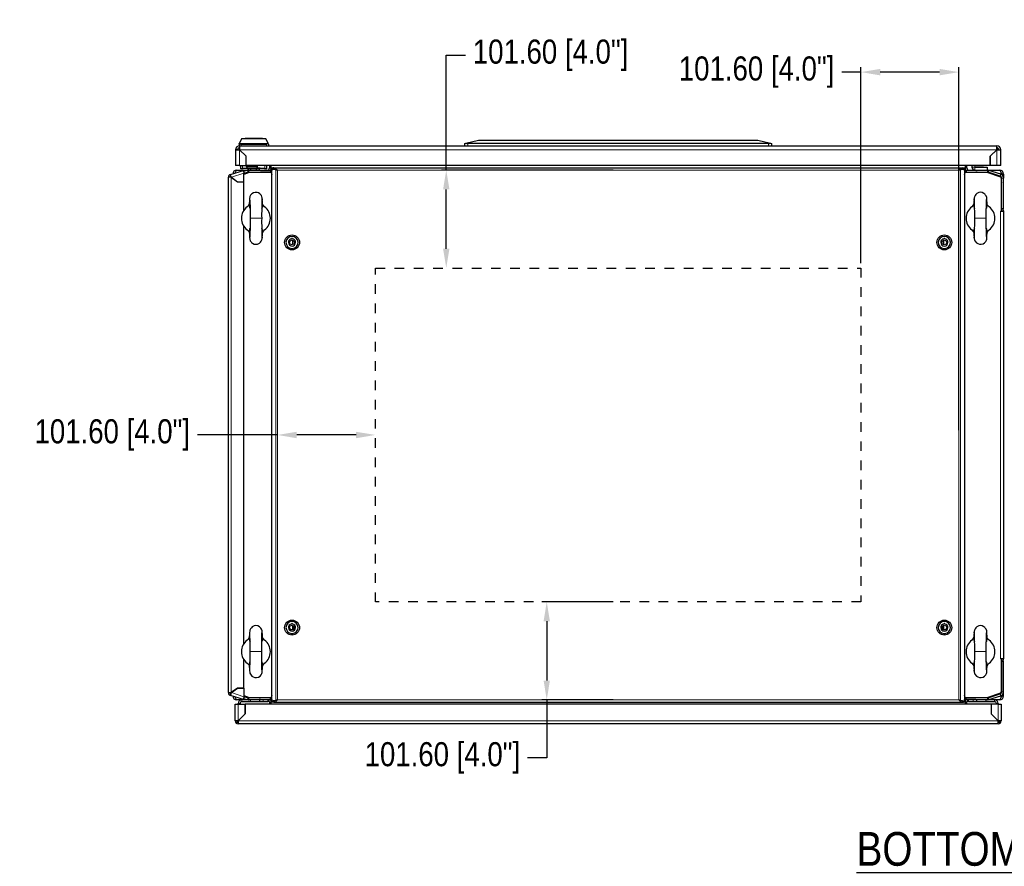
# Model space of a CAD drawing. Header units: inches. Extents: x 614 to 6314, y 704 to 4696.
# Tile 34 of 78: x 614 to 1636, y 3791 to 4671. Entities that reach past the tile are written whole.
import ezdxf
from ezdxf.enums import TextEntityAlignment as Align

# ---------------------------------------------------------------- set-up
doc = ezdxf.new("R2010")
doc.units = ezdxf.units.IN
doc.header["$MEASUREMENT"] = 0
doc.linetypes.add('HIDDEN', pattern=[0.2, 0.1, -0.1])
doc.layers.add('TEXT', color=2, linetype='Continuous')
doc.styles.get("Standard").update_dxf_attribs({"font": 'ARIALN.TTF'})
doc.dimstyles.get("Standard").update_dxf_attribs({"dimtxt": 25, "dimasz": 20, "dimexe": 5, "dimexo": 5, "dimgap": 10, "dimtad": 0, "dimtih": 1, "dimtoh": 1, "dimzin": 0, "dimdsep": 46, "dimtxsty": 'Standard', "dimcen": 10, "dimadec": 0, "dimazin": 0, "dimtfac": 1, "dimtofl": 0, "dimtmove": 0, "dimatfit": 3, "dimfxl": 1, "dimtolj": 1, "dimtzin": 0, "dimarcsym": 0})

# ---------------------------------------------------------------- blocks, each defined once
blk = doc.blocks.new('*D63')
at = {"color": 0, "lineweight": -2, "transparency": 16777216}
for p, q in [((881.4, 4239.4), (798.4, 4239.4)), ((963, 4239.4), (901.4, 4239.4))]:
    blk.add_line(p, q, dxfattribs=at)
at = {"color": 0, "transparency": 16777216}
for points in [[(901.4, 4242.7), (901.4, 4236), (881.4, 4239.4)], [(963, 4242.7), (963, 4236), (983, 4239.4)]]:
    blk.add_solid(points, dxfattribs=at)
at = {"layer": 'DEFPOINTS', "color": 0, "transparency": 16777216}
for p in [(881.4, 4239.4), (881.4, 4239.4), (983, 4239.4)]:
    blk.add_point(p, dxfattribs=at)
at = {"color": 0, "transparency": 16777216, "insert": (710, 4239.4), "char_height": 25, "attachment_point": 5}
blk.add_mtext('\\A1;101.60 [4.0"]', dxfattribs=at)
blk = doc.blocks.new('*D64')
at = {"color": 0, "lineweight": -2, "transparency": 16777216}
for p, q in [((1230, 4066), (1155.9, 4066)), ((1160.9, 4046), (1160.9, 3984.4)), ((1230, 3964.4), (1155.9, 3964.4)), ((1160.9, 3964.4), (1160.9, 3904.1)), ((1160.9, 3904.1), (1140.9, 3904.1))]:
    blk.add_line(p, q, dxfattribs=at)
at = {"color": 0, "transparency": 16777216}
for points in [[(1157.6, 4046), (1164.2, 4046), (1160.9, 4066)], [(1157.6, 3984.4), (1164.2, 3984.4), (1160.9, 3964.4)]]:
    blk.add_solid(points, dxfattribs=at)
at = {"layer": 'DEFPOINTS', "color": 0, "transparency": 16777216}
for p in [(1235, 4066), (1160.9, 3964.4), (1235, 3964.4)]:
    blk.add_point(p, dxfattribs=at)
at = {"color": 0, "transparency": 16777216, "insert": (1052.6, 3904.1), "char_height": 25, "attachment_point": 5}
blk.add_mtext('\\A1;101.60 [4.0"]', dxfattribs=at)
blk = doc.blocks.new('*D65')
at = {"color": 0, "lineweight": -2, "transparency": 16777216}
for p, q in [((1487, 4417.8), (1487, 4621.2)), ((1588.6, 4244.4), (1588.6, 4621.2)), ((1487, 4616.2), (1467, 4616.2)), ((1568.6, 4616.2), (1507, 4616.2))]:
    blk.add_line(p, q, dxfattribs=at)
at = {"color": 0, "transparency": 16777216}
for points in [[(1507, 4619.5), (1507, 4612.8), (1487, 4616.2)], [(1568.6, 4619.5), (1568.6, 4612.8), (1588.6, 4616.2)]]:
    blk.add_solid(points, dxfattribs=at)
at = {"layer": 'DEFPOINTS', "color": 0, "transparency": 16777216}
for p in [(1487, 4616.2), (1487, 4412.8), (1588.6, 4239.4)]:
    blk.add_point(p, dxfattribs=at)
at = {"color": 0, "transparency": 16777216, "insert": (1378.7, 4616.2), "char_height": 25, "attachment_point": 5}
blk.add_mtext('\\A1;101.60 [4.0"]', dxfattribs=at)
blk = doc.blocks.new('*D66')
at = {"color": 0, "lineweight": -2, "transparency": 16777216}
for p, q in [((1056.6, 4514.4), (1056.6, 4633.7)), ((1056.6, 4633.7), (1076.6, 4633.7)), ((1230, 4514.4), (1051.6, 4514.4)), ((1056.6, 4432.8), (1056.6, 4494.4))]:
    blk.add_line(p, q, dxfattribs=at)
at = {"color": 0, "transparency": 16777216}
for points in [[(1053.3, 4494.4), (1059.9, 4494.4), (1056.6, 4514.4)], [(1053.3, 4432.8), (1059.9, 4432.8), (1056.6, 4412.8)]]:
    blk.add_solid(points, dxfattribs=at)
at = {"layer": 'DEFPOINTS', "color": 0, "transparency": 16777216}
for p in [(1056.6, 4514.4), (1235, 4514.4), (1056.6, 4412.8)]:
    blk.add_point(p, dxfattribs=at)
at = {"color": 0, "transparency": 16777216, "insert": (1164.9, 4633.7), "char_height": 25, "attachment_point": 5}
blk.add_mtext('\\A1;101.60 [4.0"]', dxfattribs=at)

msp = doc.modelspace()

# ---------------------------------------------------------------- linework, layer by layer
at = {"color": 7, "linetype": 'Continuous', "lineweight": 25}
for p, q in [((841.634, 4541.313), (841.634, 4539.608)), ((841.634, 4539.608), (842.034, 4539.608)), ((842.053, 4542.51), (841.79, 4541.979)), ((842.034, 4539.608), (842.034, 4535.608)), ((842.034, 4539.608), (1628.034, 4539.608)), ((844.223, 4546.886), (842.053, 4542.51)), ((844.582, 4547.108), (869.085, 4547.108)), ((847.834, 4547.308), (847.834, 4547.108)), ((865.834, 4547.308), (847.834, 4547.308)), ((865.834, 4547.108), (865.834, 4547.308)), ((871.614, 4542.51), (869.444, 4546.886)), ((871.877, 4541.979), (871.614, 4542.51)), ((872.034, 4541.313), (872.034, 4539.608)), ((1076.034, 4542.108), (1076.912, 4542.328)), ((1076.034, 4539.608), (1076.034, 4542.108)), ((1076.912, 4542.328), (1090.034, 4545.608)), ((1391.034, 4542.108), (1079.034, 4542.108)), ((1090.034, 4545.608), (1380.034, 4545.608)), ((1380.034, 4545.608), (1393.155, 4542.328)), ((1393.155, 4542.328), (1394.034, 4542.108)), ((1394.034, 4542.108), (1394.034, 4539.608)), ((1628.034, 4535.608), (1628.034, 4539.608)), ((838.034, 4535.608), (838.034, 4519.108)), ((840.034, 4535.608), (838.034, 4535.608)), ((848.904, 4528.738), (842.034, 4535.608)), ((848.804, 4528.768), (842.034, 4535.538)), ((842.784, 4534.788), (842.784, 4534.858)), ((848.804, 4519.108), (848.804, 4528.768)), ((848.904, 4519.108), (848.904, 4528.738)), ((1628.034, 4535.608), (1621.163, 4528.738)), ((1621.163, 4528.738), (1621.163, 4519.108)), ((1621.263, 4528.768), (1628.034, 4535.538)), ((1621.263, 4519.108), (1621.263, 4528.768)), ((1622.5, 4530.075), (1622.533, 4530.037)), ((1625.355, 4532.859), (1625.317, 4532.892)), ((1630.034, 4535.608), (1632.034, 4535.608)), ((1632.034, 4519.108), (1632.034, 4535.608)), ((842.034, 4519.108), (838.034, 4519.108)), ((842.034, 4519.108), (848.804, 4519.108)), ((843.234, 4515.608), (843.234, 4519.108)), ((848.804, 4521.608), (848.904, 4521.608)), ((1621.163, 4519.108), (848.904, 4519.108)), ((849.284, 4518.108), (849.284, 4519.108)), ((860.784, 4518.108), (860.784, 4519.108)), ((870.434, 4515.608), (870.434, 4519.108)), ((873.034, 4519.108), (873.034, 4516.658)), ((875.034, 4516.533), (875.034, 4519.108)), ((876.534, 4516.858), (876.534, 4515.358)), ((877.555, 4516.858), (876.534, 4516.858)), ((877.555, 4516.858), (1592.514, 4516.858)), ((877.555, 4516.858), (877.555, 4515.358)), ((1592.514, 4515.358), (1592.514, 4516.858)), ((1592.514, 4516.858), (1593.536, 4516.858)), ((1593.536, 4516.858), (1593.536, 4515.358)), ((1595.034, 4519.108), (1595.034, 4516.533)), ((1597.034, 4516.658), (1597.034, 4519.108)), ((1602.034, 4519.108), (1602.034, 4517.558)), ((1605.034, 4519.108), (1605.034, 4517.558)), ((1605.234, 4517.358), (1618.034, 4517.358)), ((1606.434, 4519.108), (1606.734, 4518.808)), ((1613.734, 4518.808), (1606.734, 4518.808)), ((1613.734, 4518.808), (1614.034, 4519.108)), ((1618.034, 4517.358), (1618.034, 4514.358)), ((1628.034, 4519.108), (1621.263, 4519.108)), ((1632.034, 4519.108), (1628.034, 4519.108)), ((830.534, 3971.788), (830.534, 4506.929)), ((833.534, 4506.929), (830.534, 4506.929)), ((832.606, 4509.782), (846.07, 4514.157)), ((833.07, 4508.355), (832.606, 4509.782)), ((833.534, 4506.929), (839.821, 4502.36)), ((833.543, 4506.929), (833.551, 4506.929)), ((833.545, 4506.933), (839.825, 4502.37)), ((833.634, 4506.856), (833.634, 4506.869)), ((839.034, 4514.358), (851.06, 4514.358)), ((845.234, 4515.608), (843.234, 4515.608)), ((845.834, 4515.608), (845.234, 4515.608)), ((845.834, 4515.608), (845.834, 4516.408)), ((845.834, 4516.408), (867.834, 4516.408)), ((846.07, 4514.157), (846.511, 4514.3)), ((846.485, 4512.879), (846.07, 4514.157)), ((850.389, 4514.148), (846.325, 4512.827)), ((846.511, 4514.3), (846.926, 4513.023)), ((846.534, 4510.518), (852.034, 4512.358)), ((851.007, 4512.246), (846.534, 4510.792)), ((852.134, 4511.858), (846.534, 4509.985)), ((846.534, 4502.37), (846.534, 4511.153)), ((850.084, 4516.408), (850.084, 4516.358)), ((850.084, 4516.358), (851.06, 4516.186)), ((863.584, 4516.358), (850.084, 4516.358)), ((859.284, 4516.608), (850.784, 4516.608)), ((851.06, 4516.186), (853.947, 4516.186)), ((851.06, 4514.308), (851.06, 4516.186)), ((851.637, 4512.226), (851.637, 4512.357)), ((851.718, 4514.358), (874.034, 4514.358)), ((851.718, 4512.358), (874.034, 4512.358)), ((874.749, 4511.858), (852.134, 4511.858)), ((853.947, 4514.358), (853.947, 4516.186)), ((859.72, 4516.186), (862.607, 4516.186)), ((859.72, 4514.358), (859.72, 4516.186)), ((860.034, 4511.858), (860.034, 4512.358)), ((862.03, 4512.358), (862.03, 4511.858)), ((862.534, 4511.858), (862.534, 4512.157)), ((862.534, 4512.157), (863.934, 4512.157)), ((862.607, 4516.186), (863.584, 4516.358)), ((862.607, 4514.358), (862.607, 4516.186)), ((863.584, 4516.358), (863.584, 4516.408)), ((874.784, 4512.157), (863.934, 4512.157)), ((863.934, 4511.858), (863.934, 4512.157)), ((867.834, 4516.408), (867.834, 4515.608)), ((868.434, 4515.608), (867.834, 4515.608)), ((870.434, 4515.608), (868.434, 4515.608)), ((873.034, 4516.658), (875.034, 4516.658)), ((874.034, 4514.358), (874.034, 4512.358)), ((874.367, 4514.358), (875.034, 4514.358)), ((874.749, 4511.858), (875.647, 4509.741)), ((874.884, 4512.258), (874.884, 4512.257)), ((876.534, 4516.533), (875.034, 4516.533)), ((875.034, 4516.533), (875.034, 4513.038)), ((875.428, 4510.259), (875.518, 4510.29)), ((875.489, 4510.358), (875.647, 4509.985)), ((875.647, 4510.358), (875.489, 4510.358)), ((875.647, 4509.858), (875.598, 4509.858)), ((875.647, 3963.458), (875.647, 4515.258)), ((875.647, 4515.258), (877.865, 4515.258)), ((877.555, 4515.358), (876.534, 4515.358)), ((876.984, 4515.258), (876.984, 4515.358)), ((877.865, 4515.258), (879.838, 4514.622)), ((877.865, 4515.258), (878.829, 4515.258)), ((880.802, 4514.622), (879.838, 4514.622)), ((1589.268, 4514.622), (1589.91, 4514.829)), ((1589.268, 4514.622), (1590.232, 4514.622)), ((1590.232, 4514.622), (1592.204, 4515.258)), ((1591.424, 4515.258), (1592.204, 4515.258)), ((1592.204, 4515.258), (1594.422, 4515.258)), ((1592.514, 4515.358), (1593.536, 4515.358)), ((1593.084, 4515.358), (1593.084, 4515.258)), ((1595.034, 4516.533), (1593.536, 4516.533)), ((1594.422, 4515.258), (1594.422, 3963.458)), ((1594.422, 4509.747), (1595.318, 4511.858)), ((1594.578, 4510.358), (1594.422, 4510.358)), ((1594.422, 4509.991), (1594.578, 4510.358)), ((1594.47, 4509.858), (1594.422, 4509.858)), ((1594.549, 4510.29), (1594.639, 4510.259)), ((1597.034, 4516.658), (1595.034, 4516.658)), ((1595.034, 4513.038), (1595.034, 4516.533)), ((1595.034, 4514.358), (1595.7, 4514.358)), ((1595.184, 4512.258), (1595.184, 4512.257)), ((1595.284, 4512.157), (1606.134, 4512.157)), ((1617.934, 4511.858), (1595.318, 4511.858)), ((1596.034, 4514.358), (1596.034, 4512.358)), ((1596.034, 4514.358), (1618.349, 4514.358)), ((1596.034, 4512.358), (1618.349, 4512.358)), ((1606.134, 4511.858), (1606.134, 4512.157)), ((1607.534, 4512.157), (1606.134, 4512.157)), ((1607.534, 4511.858), (1607.534, 4512.157)), ((1609.034, 4512.358), (1609.034, 4511.858)), ((1610.034, 4512.358), (1610.034, 4511.858)), ((1632.014, 4507.147), (1617.934, 4511.858)), ((1618.034, 4512.358), (1632.062, 4507.665)), ((1618.349, 4514.358), (1631.034, 4514.358)), ((1631.444, 4508.222), (1619.06, 4512.246)), ((1632.062, 4510.124), (1619.678, 4514.148)), ((1632.814, 4505.543), (1632.014, 4507.147)), ((1632.062, 4507.665), (1632.534, 4506.758)), ((1632.534, 4506.104), (1632.534, 4506.758)), ((1632.934, 4509.729), (1632.934, 4510.358)), ((1632.934, 4477.988), (1632.934, 4506.705)), ((1633.034, 4510.358), (1635.034, 4510.358)), ((1633.034, 4510.358), (1633.034, 4509.668)), ((1635.034, 4510.358), (1635.034, 4506.035)), ((835.034, 4505.851), (835.034, 4505.839)), ((837.034, 4504.398), (837.034, 4504.386)), ((837.134, 4504.313), (837.134, 4504.326)), ((837.254, 4504.238), (837.254, 4504.226)), ((839.821, 4502.36), (846.534, 4502.36)), ((839.825, 4502.37), (846.534, 4502.37)), ((846.534, 4472.65), (846.534, 4502.36)), ((1632.814, 4471.758), (1632.814, 4505.543)), ((1633.034, 4501.787), (1632.934, 4501.687)), ((1633.034, 4474.358), (1633.034, 4506.035)), ((1635.034, 4474.358), (1635.034, 4506.035)), ((1632.934, 4487.03), (1633.034, 4486.93)), ((1632.814, 4485.958), (1632.833, 4485.958)), ((1632.833, 4474.358), (1632.833, 4485.958)), ((1631.834, 4471.758), (1632.814, 4471.758)), ((1632.814, 4474.895), (1633.034, 4475.025)), ((1632.814, 4472.262), (1632.933, 4472.258)), ((1632.814, 4471.758), (1635.034, 4471.758)), ((1632.833, 4474.358), (1632.934, 4474.358)), ((1632.834, 4474.344), (1632.834, 4474.358)), ((1632.934, 4474.258), (1632.933, 4474.258)), ((1632.934, 4472.258), (1632.933, 4472.258)), ((1632.934, 4474.358), (1632.934, 4474.964)), ((1635.034, 4474.358), (1633.034, 4474.358)), ((1633.034, 4472.158), (1633.034, 4471.758)), ((1635.034, 4472.158), (1635.034, 4471.758)), ((1635.034, 4471.758), (1635.034, 4006.958)), ((846.534, 4022.65), (846.534, 4456.067)), ((897.534, 4437.067), (897.534, 4441.65)), ((1572.534, 4441.65), (1572.534, 4437.067)), ((897.534, 4037.067), (897.534, 4041.65)), ((897.534, 4041.201), (898.224, 4041.201)), ((897.534, 4041.158), (898.034, 4041.158)), ((898.034, 4041.158), (898.268, 4041.158)), ((1571.799, 4041.158), (1572.034, 4041.158)), ((1571.843, 4041.201), (1572.534, 4041.201)), ((1572.034, 4041.158), (1572.534, 4041.158)), ((1572.534, 4041.65), (1572.534, 4037.067)), ((846.534, 3976.356), (846.534, 4006.067)), ((1632.814, 4006.958), (1631.834, 4006.958)), ((1632.814, 3973.174), (1632.814, 4006.958)), ((1635.034, 4006.958), (1632.814, 4006.958)), ((1632.933, 4006.458), (1632.814, 4006.455)), ((1632.934, 4006.458), (1632.933, 4006.458)), ((1633.034, 4006.558), (1633.034, 4006.958)), ((1635.034, 4006.558), (1635.034, 4006.958)), ((1633.034, 4003.692), (1632.814, 4003.822)), ((1632.934, 4004.358), (1632.833, 4004.358)), ((1632.833, 4004.358), (1632.833, 3992.758)), ((1632.834, 4004.358), (1632.834, 4004.373)), ((1632.934, 4004.458), (1632.933, 4004.458)), ((1632.934, 4004.358), (1632.934, 4003.753)), ((1632.934, 4000.729), (1632.934, 3972.012)), ((1635.034, 4004.358), (1633.034, 4004.358)), ((1633.034, 3972.682), (1633.034, 4004.358)), ((1635.034, 3972.682), (1635.034, 4004.358)), ((1632.814, 3992.758), (1632.833, 3992.758)), ((1633.034, 3991.787), (1632.934, 3991.687)), ((839.821, 3976.356), (833.534, 3971.788)), ((833.545, 3971.784), (839.825, 3976.346)), ((846.534, 3976.356), (839.821, 3976.356)), ((839.825, 3976.346), (846.534, 3976.346)), ((846.534, 3976.346), (846.534, 3967.564)), ((1632.934, 3977.03), (1633.034, 3976.93)), ((830.534, 3971.788), (833.534, 3971.788)), ((833.07, 3970.362), (832.606, 3968.935)), ((846.07, 3964.56), (832.606, 3968.935)), ((833.543, 3971.788), (833.551, 3971.788)), ((833.634, 3971.848), (833.634, 3971.861)), ((835.034, 3972.878), (835.034, 3972.866)), ((837.034, 3974.331), (837.034, 3974.319)), ((837.134, 3974.404), (837.134, 3974.391)), ((837.254, 3974.491), (837.254, 3974.478)), ((846.485, 3965.837), (846.07, 3964.56)), ((846.325, 3965.889), (850.389, 3964.569)), ((846.511, 3964.417), (846.926, 3965.694)), ((846.534, 3968.732), (852.134, 3966.858)), ((852.034, 3966.358), (846.534, 3968.199)), ((846.534, 3967.925), (851.007, 3966.471)), ((874.034, 3966.358), (851.718, 3966.358)), ((852.134, 3966.858), (874.749, 3966.858)), ((860.034, 3966.358), (860.034, 3966.858)), ((862.534, 3966.858), (862.534, 3966.559)), ((862.534, 3966.559), (863.934, 3966.559)), ((863.934, 3966.858), (863.934, 3966.559)), ((874.784, 3966.559), (863.934, 3966.559)), ((874.034, 3964.358), (874.034, 3966.358)), ((875.647, 3968.976), (874.749, 3966.858)), ((874.884, 3966.458), (874.884, 3966.459)), ((875.034, 3965.679), (875.034, 3962.184)), ((875.518, 3968.427), (875.428, 3968.458)), ((875.647, 3968.732), (875.489, 3968.358)), ((875.489, 3968.358), (875.647, 3968.358)), ((875.598, 3968.858), (875.647, 3968.858)), ((1595.318, 3966.858), (1594.422, 3968.97)), ((1594.422, 3968.858), (1594.47, 3968.858)), ((1594.578, 3968.358), (1594.422, 3968.726)), ((1594.422, 3968.358), (1594.578, 3968.358)), ((1594.639, 3968.458), (1594.549, 3968.427)), ((1595.034, 3962.184), (1595.034, 3965.679)), ((1595.184, 3966.458), (1595.184, 3966.459)), ((1595.284, 3966.559), (1606.134, 3966.559)), ((1595.318, 3966.858), (1617.934, 3966.858)), ((1596.034, 3964.358), (1596.034, 3966.358)), ((1618.349, 3966.358), (1596.034, 3966.358)), ((1606.134, 3966.858), (1606.134, 3966.559)), ((1607.534, 3966.559), (1606.134, 3966.559)), ((1607.534, 3966.858), (1607.534, 3966.559)), ((1610.034, 3966.858), (1610.034, 3966.358)), ((1617.934, 3966.858), (1632.014, 3971.57)), ((1632.062, 3971.052), (1618.034, 3966.358)), ((1619.06, 3966.471), (1631.444, 3970.495)), ((1619.678, 3964.569), (1632.062, 3968.593)), ((1632.014, 3971.57), (1632.814, 3973.174)), ((1632.534, 3971.958), (1632.062, 3971.052)), ((1632.534, 3971.958), (1632.534, 3972.613)), ((1632.934, 3968.988), (1632.934, 3968.358)), ((1633.034, 3968.358), (1633.034, 3969.049)), ((1635.034, 3968.358), (1633.034, 3968.358)), ((1635.034, 3968.358), (1635.034, 3972.682)), ((837.534, 3959.858), (840.534, 3959.858)), ((837.534, 3942.358), (837.534, 3959.858)), ((844.534, 3964.358), (839.034, 3964.358)), ((840.534, 3959.858), (840.534, 3960.358)), ((840.534, 3959.858), (847.926, 3959.858)), ((842.534, 3959.858), (842.534, 3960.358)), ((851.718, 3964.358), (844.534, 3964.358)), ((853.034, 3962.358), (844.534, 3962.358)), ((846.511, 3964.417), (846.07, 3964.56)), ((847.926, 3959.858), (847.926, 3949.765)), ((847.936, 3949.761), (847.936, 3959.858)), ((1622.131, 3959.858), (847.936, 3959.858)), ((874.034, 3964.358), (851.718, 3964.358)), ((853.034, 3964.358), (853.034, 3962.358)), ((863.034, 3962.358), (853.034, 3962.358)), ((863.034, 3962.358), (863.034, 3964.358)), ((866.534, 3962.358), (863.034, 3962.358)), ((871.534, 3962.358), (866.534, 3962.358)), ((871.534, 3964.215), (871.534, 3962.358)), ((873.034, 3962.058), (875.034, 3962.058)), ((873.034, 3962.058), (873.034, 3959.858)), ((875.034, 3964.358), (874.367, 3964.358)), ((875.034, 3959.858), (875.034, 3962.184)), ((875.034, 3962.184), (876.534, 3962.184)), ((875.647, 3963.458), (877.865, 3963.458)), ((876.534, 3961.858), (876.534, 3963.358)), ((877.555, 3963.358), (876.534, 3963.358)), ((877.555, 3961.858), (876.534, 3961.858)), ((876.984, 3963.358), (876.984, 3963.458)), ((877.555, 3963.358), (877.555, 3961.858)), ((877.555, 3961.858), (1592.514, 3961.858)), ((877.865, 3963.458), (879.838, 3964.095)), ((878.829, 3963.458), (877.865, 3963.458)), ((879.838, 3964.095), (880.802, 3964.095)), ((880.802, 3964.095), (880.078, 3963.862)), ((1589.268, 3964.095), (1590.232, 3964.095)), ((1589.268, 3964.095), (1589.991, 3963.862)), ((1590.232, 3964.095), (1592.204, 3963.458)), ((1592.204, 3963.458), (1591.24, 3963.458)), ((1592.204, 3963.458), (1594.422, 3963.458)), ((1592.514, 3961.858), (1592.514, 3963.358)), ((1592.514, 3963.358), (1593.536, 3963.358)), ((1592.514, 3961.858), (1593.536, 3961.858)), ((1593.084, 3963.458), (1593.084, 3963.358)), ((1593.536, 3961.858), (1593.536, 3963.358)), ((1593.536, 3962.184), (1595.034, 3962.184)), ((1595.7, 3964.358), (1595.034, 3964.358)), ((1595.034, 3962.184), (1595.034, 3959.858)), ((1597.034, 3962.058), (1595.034, 3962.058)), ((1618.349, 3964.358), (1596.034, 3964.358)), ((1597.034, 3959.858), (1597.034, 3962.058)), ((1598.534, 3962.358), (1598.534, 3964.215)), ((1603.534, 3962.358), (1598.534, 3962.358)), ((1607.034, 3962.358), (1603.534, 3962.358)), ((1607.034, 3964.358), (1607.034, 3962.358)), ((1617.034, 3962.358), (1607.034, 3962.358)), ((1617.034, 3962.358), (1617.034, 3964.358)), ((1625.534, 3962.358), (1617.034, 3962.358)), ((1625.534, 3964.358), (1618.349, 3964.358)), ((1622.131, 3959.858), (1622.131, 3949.761)), ((1629.534, 3959.858), (1622.141, 3959.858)), ((1622.141, 3959.858), (1622.141, 3949.765)), ((1631.034, 3964.358), (1625.534, 3964.358)), ((1627.534, 3960.358), (1627.534, 3959.858)), ((1629.534, 3960.358), (1629.534, 3959.858)), ((1629.534, 3959.858), (1632.534, 3959.858)), ((1632.534, 3959.858), (1632.534, 3942.358)), ((847.926, 3949.765), (840.534, 3942.373)), ((840.534, 3942.358), (847.936, 3949.761)), ((845.019, 3946.858), (845.034, 3946.858)), ((1622.131, 3949.761), (1629.534, 3942.358)), ((1622.141, 3949.765), (1629.534, 3942.373)), ((1625.034, 3946.858), (1625.048, 3946.858)), ((839.034, 3942.358), (837.534, 3942.358)), ((840.534, 3942.358), (840.534, 3939.358)), ((1629.534, 3939.358), (840.534, 3939.358)), ((1629.534, 3939.358), (1629.534, 3942.358)), ((1631.034, 3942.358), (1632.534, 3942.358))]:
    msp.add_line(p, q, dxfattribs=at)
at = {"color": 8, "linetype": 'Continuous', "lineweight": 18}
for p, q in [((842.44, 4542.097), (871.227, 4542.097)), ((843.634, 4541.082), (870.034, 4541.082)), ((843.634, 4541.082), (843.634, 4539.608)), ((844.287, 4546.979), (869.38, 4546.979)), ((870.034, 4539.608), (870.034, 4541.082)), ((1079.034, 4542.108), (1079.034, 4539.608)), ((1391.034, 4539.608), (1391.034, 4542.108)), ((842.034, 4535.608), (1628.034, 4535.608)), ((842.034, 4535.538), (842.034, 4519.108)), ((1628.034, 4519.108), (1628.034, 4535.538)), ((845.234, 4519.108), (845.234, 4515.608)), ((849.284, 4518.108), (860.784, 4518.108)), ((868.434, 4515.608), (868.434, 4519.108)), ((1605.034, 4517.558), (1602.034, 4517.558)), ((1605.234, 4517.358), (1605.234, 4514.358)), ((833.534, 3971.788), (833.534, 4506.929)), ((833.545, 4506.933), (846.534, 4511.153)), ((851.007, 4512.246), (850.389, 4514.148)), ((851.718, 4512.358), (851.718, 4514.358)), ((874.784, 4512.157), (874.784, 4511.776)), ((875.647, 4512.258), (874.884, 4512.258)), ((874.884, 4512.257), (875.647, 4512.257)), ((879.838, 4514.622), (879.838, 3964.095)), ((881.445, 4514.358), (881.445, 3964.358)), ((1588.625, 4514.358), (881.445, 4514.358)), ((1588.625, 3964.358), (1588.625, 4514.358)), ((1590.232, 4514.622), (1590.232, 3964.095)), ((1594.422, 4512.258), (1595.184, 4512.258)), ((1595.184, 4512.257), (1594.422, 4512.257)), ((1595.284, 4512.157), (1595.284, 4511.776)), ((1618.349, 4512.358), (1618.349, 4514.358)), ((1619.06, 4512.246), (1619.678, 4514.148)), ((1624.011, 4510.358), (1624.869, 4510.358)), ((1631.341, 4510.358), (1632.934, 4510.358)), ((1631.444, 4508.222), (1632.062, 4510.124)), ((1633.034, 4506.035), (1635.034, 4506.035)), ((1631.834, 4006.958), (1631.834, 4471.758)), ((1632.833, 4474.358), (1632.814, 4474.358)), ((1632.933, 4474.258), (1632.933, 4472.258)), ((1632.934, 4472.258), (1632.934, 4474.258)), ((1633.034, 4472.158), (1635.034, 4472.158)), ((853.034, 4464.358), (865.034, 4464.358)), ((1617.034, 4464.358), (1605.034, 4464.358)), ((898.034, 4037.358), (898.034, 4041.158)), ((1572.034, 4041.158), (1572.034, 4037.358)), ((865.034, 4014.358), (853.034, 4014.358)), ((1617.034, 4014.358), (1605.034, 4014.358)), ((1632.933, 4004.458), (1632.933, 4006.458)), ((1632.934, 4006.458), (1632.934, 4004.458)), ((1633.034, 4006.558), (1635.034, 4006.558)), ((1632.833, 4004.358), (1632.814, 4004.358)), ((846.534, 3967.564), (833.545, 3971.784)), ((851.007, 3966.471), (850.389, 3964.569)), ((851.718, 3966.358), (851.718, 3964.358)), ((874.784, 3966.559), (874.784, 3966.941)), ((874.884, 3966.459), (875.647, 3966.459)), ((875.647, 3966.458), (874.884, 3966.458)), ((1595.184, 3966.459), (1594.422, 3966.459)), ((1594.422, 3966.458), (1595.184, 3966.458)), ((1595.284, 3966.559), (1595.284, 3966.941)), ((1618.349, 3966.358), (1618.349, 3964.358)), ((1619.06, 3966.471), (1619.678, 3964.569)), ((1624.869, 3968.358), (1624.011, 3968.358)), ((1632.934, 3968.358), (1631.341, 3968.358)), ((1631.444, 3970.495), (1632.062, 3968.593)), ((1633.034, 3972.682), (1635.034, 3972.682)), ((842.534, 3960.358), (840.534, 3960.358)), ((840.534, 3942.373), (840.534, 3959.858)), ((844.534, 3962.358), (844.534, 3964.358)), ((866.534, 3962.358), (866.534, 3964.358)), ((881.445, 3964.358), (1588.625, 3964.358)), ((1603.534, 3964.358), (1603.534, 3962.358)), ((1625.534, 3962.358), (1625.534, 3964.358)), ((1627.534, 3960.358), (1629.534, 3960.358)), ((1629.534, 3959.858), (1629.534, 3942.373)), ((1629.534, 3942.358), (840.534, 3942.358))]:
    msp.add_line(p, q, dxfattribs=at)
at = {"color": 7, "linetype": 'Continuous', "lineweight": 25, "flags": 128}
for points in [[(841.634, 4541.313), (841.634, 4541.319), (841.79, 4541.979)], [(842.44, 4542.097), (843.125, 4541.521), (843.627, 4541.088), (843.634, 4541.082)], [(872.034, 4541.313), (872.034, 4541.319), (871.877, 4541.979)], [(1628.629, 4535.594), (1628.216, 4536.003), (1628.034, 4536.161)], [(848.804, 4524.708), (848.844, 4524.669), (848.904, 4524.606)], [(877.555, 4516.858), (878.637, 4516.624), (879.816, 4515.887), (880.995, 4514.81), (881.445, 4514.358)], [(837.272, 4511.298), (837.276, 4511.314), (837.507, 4511.563)], [(839.034, 4514.358), (838.559, 4514.054), (838.084, 4513.187), (837.609, 4511.889), (837.442, 4511.353)], [(853.947, 4516.186), (854.694, 4516.127), (859.72, 4516.186)], [(881.445, 4514.358), (880.59, 4514.49), (879.838, 4514.622)], [(1590.232, 4514.622), (1589.48, 4514.49), (1588.625, 4514.358)], [(1632.934, 4510.358), (1632.459, 4511.889), (1631.984, 4513.187), (1631.509, 4514.054), (1631.034, 4514.358)], [(1632.55, 4511.596), (1632.713, 4511.444), (1633.028, 4510.508), (1633.034, 4510.358)], [(865.476, 4485.194), (865.282, 4486.653), (864.764, 4487.897), (863.286, 4489.685), (861.812, 4490.667), (860.201, 4491.235), (858.322, 4491.312), (856.38, 4490.731), (854.749, 4489.672), (853.552, 4488.364), (852.89, 4487.141), (852.588, 4486.103), (852.458, 4485.171), (852.37, 4483.995), (852.287, 4482.295), (852.209, 4479.931), (852.164, 4477.954)], [(1617.904, 4477.935), (1617.884, 4478.96), (1617.827, 4481.048), (1617.773, 4482.582), (1617.691, 4484.187), (1617.49, 4485.861), (1616.939, 4487.611), (1616.09, 4488.904), (1615.469, 4489.541), (1614.698, 4490.149), (1612.885, 4491.052), (1611.08, 4491.358), (1609.334, 4491.099), (1607.328, 4490.111), (1606.33, 4489.258), (1605.451, 4488.144), (1604.822, 4486.777), (1604.591, 4485.194)], [(852.197, 4479.382), (851.272, 4477.589), (850.027, 4476.354)], [(852.821, 4483.376), (852.769, 4483.386), (852.762, 4482.814), (852.805, 4481.613), (852.861, 4479.78), (852.92, 4477.232), (852.975, 4473.857), (853.016, 4469.575), (853.029, 4467.083), (853.033, 4464.358)], [(868.04, 4476.354), (866.474, 4478.042), (865.871, 4479.324)], [(1604.198, 4479.384), (1603.272, 4477.589), (1602.027, 4476.354)], [(1617.034, 4464.358), (1617.039, 4467.139), (1617.051, 4469.588), (1617.068, 4471.714), (1617.088, 4473.535), (1617.131, 4476.343), (1617.173, 4478.466), (1617.224, 4480.489), (1617.278, 4482.253), (1617.303, 4482.971), (1617.321, 4483.506), (1617.32, 4483.769), (1617.301, 4483.798)], [(1620.04, 4476.354), (1618.474, 4478.042), (1617.874, 4479.318)], [(1633.208, 4474.24), (1632.941, 4474.309), (1632.814, 4474.331)], [(853.033, 4464.358), (853.028, 4461.578), (853.016, 4459.129), (852.999, 4457.003), (852.979, 4455.182), (852.937, 4452.374), (852.894, 4450.251), (852.843, 4448.228), (852.789, 4446.464), (852.764, 4445.746), (852.746, 4445.211), (852.747, 4444.948), (852.766, 4444.919)], [(1617.246, 4445.341), (1617.298, 4445.331), (1617.305, 4445.903), (1617.262, 4447.104), (1617.206, 4448.937), (1617.147, 4451.485), (1617.093, 4454.86), (1617.051, 4459.142), (1617.038, 4461.634), (1617.034, 4464.358)], [(850.027, 4452.363), (851.593, 4450.675), (852.193, 4449.399)], [(852.163, 4450.782), (852.183, 4449.757), (852.24, 4447.669), (852.294, 4446.135), (852.376, 4444.53), (852.577, 4442.856), (853.128, 4441.106), (853.977, 4439.813), (854.598, 4439.176), (855.369, 4438.568), (857.182, 4437.665), (858.987, 4437.359), (860.734, 4437.618), (862.739, 4438.606), (863.738, 4439.458), (864.616, 4440.573), (865.245, 4441.94), (865.476, 4443.523)], [(865.869, 4449.333), (866.795, 4451.128), (868.04, 4452.363)], [(1602.027, 4452.363), (1603.593, 4450.675), (1604.196, 4449.392)], [(1604.591, 4443.523), (1604.785, 4442.064), (1605.303, 4440.82), (1606.781, 4439.032), (1608.256, 4438.049), (1609.866, 4437.482), (1611.745, 4437.405), (1613.687, 4437.986), (1615.318, 4439.045), (1616.515, 4440.353), (1617.177, 4441.576), (1617.479, 4442.614), (1617.609, 4443.546), (1617.697, 4444.721), (1617.78, 4446.422), (1617.858, 4448.786), (1617.903, 4450.762)], [(1617.87, 4449.335), (1618.795, 4451.128), (1620.04, 4452.363)], [(897.033, 4433.092), (896.911, 4432.744), (896.805, 4432.652), (896.707, 4432.603), (896.621, 4432.579), (896.54, 4432.572), (896.459, 4432.577), (896.371, 4432.599), (896.264, 4432.651), (896.135, 4432.77), (896.035, 4433.034), (896.034, 4433.092)], [(1574.036, 4433.092), (1573.913, 4432.744), (1573.808, 4432.652), (1573.709, 4432.603), (1573.623, 4432.579), (1573.543, 4432.572), (1573.462, 4432.577), (1573.373, 4432.599), (1573.267, 4432.651), (1573.138, 4432.77), (1573.038, 4433.034), (1573.037, 4433.092)], [(865.904, 4027.935), (865.884, 4028.96), (865.827, 4031.048), (865.773, 4032.582), (865.691, 4034.187), (865.49, 4035.861), (864.939, 4037.611), (864.09, 4038.904), (863.469, 4039.541), (862.698, 4040.149), (860.885, 4041.052), (859.08, 4041.358), (857.334, 4041.099), (855.328, 4040.111), (854.33, 4039.258), (853.451, 4038.144), (852.822, 4036.777), (852.591, 4035.194)], [(1617.904, 4027.935), (1617.884, 4028.96), (1617.827, 4031.048), (1617.773, 4032.582), (1617.691, 4034.187), (1617.49, 4035.861), (1616.939, 4037.611), (1616.09, 4038.904), (1615.469, 4039.541), (1614.698, 4040.149), (1612.885, 4041.052), (1611.08, 4041.358), (1609.334, 4041.099), (1607.328, 4040.111), (1606.33, 4039.258), (1605.451, 4038.144), (1604.822, 4036.777), (1604.591, 4035.194)], [(852.198, 4029.384), (851.272, 4027.589), (850.027, 4026.354)], [(865.034, 4014.358), (865.039, 4017.139), (865.051, 4019.588), (865.068, 4021.714), (865.088, 4023.535), (865.131, 4026.343), (865.173, 4028.466), (865.224, 4030.489), (865.278, 4032.253), (865.303, 4032.971), (865.321, 4033.506), (865.32, 4033.769), (865.301, 4033.798)], [(868.04, 4026.354), (866.474, 4028.042), (865.874, 4029.318)], [(897.033, 4033.092), (896.911, 4032.744), (896.805, 4032.652), (896.707, 4032.603), (896.621, 4032.579), (896.54, 4032.572), (896.459, 4032.577), (896.371, 4032.599), (896.264, 4032.651), (896.135, 4032.77), (896.035, 4033.034), (896.034, 4033.092)], [(1574.036, 4033.092), (1573.913, 4032.744), (1573.808, 4032.652), (1573.709, 4032.603), (1573.623, 4032.579), (1573.543, 4032.572), (1573.462, 4032.577), (1573.373, 4032.599), (1573.267, 4032.651), (1573.138, 4032.77), (1573.038, 4033.034), (1573.037, 4033.092)], [(1604.198, 4029.384), (1603.272, 4027.589), (1602.027, 4026.354)], [(1617.034, 4014.358), (1617.039, 4017.139), (1617.051, 4019.588), (1617.068, 4021.714), (1617.088, 4023.535), (1617.131, 4026.343), (1617.173, 4028.466), (1617.224, 4030.489), (1617.278, 4032.253), (1617.303, 4032.971), (1617.321, 4033.506), (1617.32, 4033.769), (1617.301, 4033.798)], [(1620.04, 4026.354), (1618.474, 4028.042), (1617.874, 4029.318)], [(865.246, 3995.341), (865.298, 3995.331), (865.305, 3995.903), (865.262, 3997.104), (865.206, 3998.937), (865.147, 4001.485), (865.093, 4004.86), (865.051, 4009.142), (865.038, 4011.634), (865.034, 4014.358)], [(1617.246, 3995.341), (1617.298, 3995.331), (1617.305, 3995.903), (1617.262, 3997.104), (1617.206, 3998.937), (1617.147, 4001.485), (1617.093, 4004.86), (1617.051, 4009.142), (1617.038, 4011.634), (1617.034, 4014.358)], [(850.027, 4002.363), (851.593, 4000.675), (852.196, 3999.392)], [(852.591, 3993.523), (852.785, 3992.064), (853.303, 3990.82), (854.781, 3989.032), (856.256, 3988.049), (857.866, 3987.482), (859.745, 3987.405), (861.687, 3987.986), (863.318, 3989.045), (864.515, 3990.353), (865.177, 3991.576), (865.479, 3992.614), (865.609, 3993.546), (865.697, 3994.721), (865.78, 3996.422), (865.858, 3998.786), (865.903, 4000.762)], [(865.87, 3999.335), (866.795, 4001.128), (868.04, 4002.363)], [(1602.027, 4002.363), (1603.593, 4000.675), (1604.196, 3999.392)], [(1604.591, 3993.523), (1604.785, 3992.064), (1605.303, 3990.82), (1606.781, 3989.032), (1608.256, 3988.049), (1609.866, 3987.482), (1611.745, 3987.405), (1613.687, 3987.986), (1615.318, 3989.045), (1616.515, 3990.353), (1617.177, 3991.576), (1617.479, 3992.614), (1617.609, 3993.546), (1617.697, 3994.721), (1617.78, 3996.422), (1617.858, 3998.786), (1617.903, 4000.762)], [(1617.87, 3999.335), (1618.795, 4001.128), (1620.04, 4002.363)], [(1632.814, 4004.386), (1632.941, 4004.408), (1633.208, 4004.476)], [(837.517, 3967.121), (837.354, 3967.273), (837.309, 3967.407)], [(837.442, 3967.364), (837.609, 3966.828), (838.084, 3965.53), (838.559, 3964.663), (839.034, 3964.358)], [(1631.034, 3964.358), (1631.509, 3964.663), (1631.984, 3965.53), (1632.459, 3966.828), (1632.934, 3968.358)], [(1633.034, 3968.358), (1632.791, 3967.403), (1632.56, 3967.154)], [(881.445, 3964.358), (879.5, 3963.651), (877.555, 3963.358)], [(879.838, 3964.095), (880.59, 3964.227), (881.445, 3964.358)], [(880.802, 3964.095), (881.103, 3964.227), (881.445, 3964.358)], [(1588.625, 3964.358), (1589.48, 3964.227), (1590.232, 3964.095)], [(1588.625, 3964.358), (1588.967, 3964.227), (1589.268, 3964.095)], [(1592.514, 3963.358), (1590.57, 3963.651), (1588.625, 3964.358)]]:
    msp.add_lwpolyline(points, dxfattribs=at)
at = {"linetype": 'HIDDEN', "ltscale": 100}
msp.add_lwpolyline([(1487.025, 4065.958), (983.045, 4065.958), (983.045, 4412.758), (1487.025, 4412.758)], close=True, dxfattribs=at)
at = {"color": 7, "linetype": 'Continuous', "lineweight": 25}
for centre, radius in [((896.534, 4439.358), 7.75), ((1573.536, 4439.358), 7.75), ((896.534, 4439.358), 2.5), ((1573.534, 4439.358), 2.5), ((896.534, 4039.358), 7.75), ((1573.536, 4039.358), 7.75), ((896.534, 4039.358), 2.5), ((1573.534, 4039.358), 2.5)]:
    msp.add_circle(centre, radius, dxfattribs=at)
for centre, radius, start, end in [((842.034, 4535.608), 4, 90, 180), ((842.034, 4535.608), 2, 90, 180), ((844.582, 4546.708), 0.4, 137.423829, 153.620481), ((844.582, 4546.708), 0.4, 90, 137.423829), ((869.085, 4546.708), 0.4, 42.576171, 90), ((869.085, 4546.708), 0.4, 26.379519, 42.576171), ((912.141, 4492.756), 64.097, 129.665634, 131.066344), ((1628.034, 4535.608), 4, 0, 90), ((1628.034, 4535.608), 2, 0, 90), ((842.158, 4655.727), 120.189, 268.033632, 269.940867), ((1627.909, 4655.727), 120.189, 270.059133, 271.966368), ((850.784, 4518.108), 1.5, 180, 270), ((859.284, 4518.108), 1.5, 270, 0), ((1593.582, 4510.922), 6.032, 100.198427, 145.266388), ((1605.234, 4517.558), 3.2, 180, 270), ((1605.234, 4517.558), 0.2, 180, 270), ((833.534, 4506.929), 3, 108, 180), ((833.534, 4506.929), 1.5, 108, 180), ((465.981, 4387.406), 386.51, 18.01371, 18.458431), ((838.989, 4510.444), 3.914, 89.35428, 177.941434), ((856.417, 4514.216), 10.347, 180.326949, 197.217761), ((854.727, 4512.402), 8.288, 180.798853, 188.666174), ((851.718, 4510.058), 4.3, 90, 108), ((851.718, 4510.058), 2.3, 90, 108), ((870.734, 4516.658), 2.3, 270, 0), ((870.734, 4516.658), 4.3, 320.124723, 0), ((874.784, 4512.257), 0.1, 270, 0), ((876.984, 4512.258), 2.1, 129.510446, 180), ((877.16, 4506.278), 9.089, 67.448783, 87.507618), ((1592.703, 4507.358), 8.003, 91.348294, 114.8159), ((1593.084, 4512.258), 2.1, 0, 50.397271), ((1599.334, 4516.658), 4.3, 180, 219.875277), ((1595.284, 4512.257), 0.1, 180, 270), ((1599.334, 4516.658), 2.3, 180, 270), ((1618.349, 4510.058), 4.3, 72, 90), ((1618.349, 4510.058), 2.3, 72, 90), ((1631.034, 4510.358), 4, 0, 90), ((1630.734, 4506.035), 2.3, 0, 72), ((1630.734, 4506.035), 4.3, 0, 72), ((859.034, 4464.358), 15, 126.899015, 233.100985), ((856.704, 4477.292), 4.553, 171.683901, 214.69137), ((1204.524, 4467.879), 339.509, 177.176428, 180.594089), ((860.661, 4477.367), 5.236, 328.022627, 7.50107), ((803.557, 4478.703), 62.347, 359.405801, 6.667938), ((859.034, 4464.358), 15, 306.899015, 53.100985), ((1611.034, 4464.358), 15, 126.899015, 233.100985), ((1608.765, 4477.306), 4.611, 170.70596, 214.452964), ((1666.51, 4478.703), 62.347, 173.332062, 180.594199), ((1265.543, 4467.879), 339.509, 359.405911, 2.823572), ((1612.671, 4477.371), 5.229, 327.968395, 6.14054), ((1611.034, 4464.358), 15, 306.899015, 53.100985), ((1630.734, 4478.658), 2.3, 334.735589, 0), ((1632.933, 4474.358), 0.1, 180, 270), ((1632.934, 4472.158), 2.1, 0, 90), ((1632.934, 4472.158), 0.1, 0, 90), ((1204.524, 4460.838), 339.509, 179.405911, 182.823572), ((1265.543, 4460.838), 339.509, 357.176428, 0.594089), ((857.396, 4451.345), 5.229, 147.968395, 186.14054), ((861.303, 4451.411), 4.611, 350.70596, 34.452964), ((803.557, 4450.014), 62.347, 353.332062, 0.594199), ((896.534, 4439.358), 6.287, 274.55818, 265.44182), ((1573.536, 4439.358), 6.287, 274.55818, 265.44182), ((1666.51, 4450.014), 62.347, 179.405801, 186.667938), ((1609.406, 4451.35), 5.236, 148.022627, 187.50107), ((1613.363, 4451.425), 4.553, 351.683901, 34.69137), ((896.534, 4439.358), 3.75, 97.645107, 82.354893), ((896.534, 4443.108), 0.5, 356.177446, 183.822554), ((1573.536, 4439.358), 3.75, 97.645107, 82.354893), ((1573.536, 4443.108), 0.5, 356.177446, 183.822554), ((896.534, 4039.358), 6.287, 274.55818, 265.44182), ((896.534, 4039.358), 3.75, 97.645107, 82.354893), ((896.534, 4043.108), 0.5, 356.177446, 183.822554), ((1573.536, 4039.358), 6.287, 274.55818, 265.44182), ((1573.536, 4039.358), 3.75, 97.645107, 82.354893), ((1573.536, 4043.108), 0.5, 356.177446, 183.822554), ((859.034, 4014.358), 15, 126.899015, 233.100985), ((856.765, 4027.306), 4.611, 170.70596, 214.452964), ((914.51, 4028.703), 62.347, 173.332062, 180.594199), ((513.543, 4017.879), 339.509, 359.405911, 2.823572), ((860.671, 4027.371), 5.229, 327.968395, 6.14054), ((859.034, 4014.358), 15, 306.899015, 53.100985), ((1611.034, 4014.358), 15, 126.899015, 233.100985), ((1608.765, 4027.306), 4.611, 170.70596, 214.452964), ((1666.51, 4028.703), 62.347, 173.332062, 180.594199), ((1265.543, 4017.879), 339.509, 359.405911, 2.823572), ((1612.671, 4027.371), 5.229, 327.968395, 6.14054), ((1611.034, 4014.358), 15, 306.899015, 53.100985), ((513.543, 4010.838), 339.509, 357.176428, 0.594089), ((1265.543, 4010.838), 339.509, 357.176428, 0.594089), ((1632.934, 4006.558), 2.1, 270, 0), ((1632.934, 4006.558), 0.1, 270, 0), ((914.51, 4000.014), 62.347, 179.405801, 186.667938), ((857.406, 4001.35), 5.236, 148.022627, 187.50107), ((861.363, 4001.425), 4.553, 351.683901, 34.69137), ((1666.51, 4000.014), 62.347, 179.405801, 186.667938), ((1609.406, 4001.35), 5.236, 148.022627, 187.50107), ((1613.363, 4001.425), 4.553, 351.683901, 34.69137), ((1630.734, 4000.058), 2.3, 0, 25.264411), ((1632.933, 4004.358), 0.1, 90, 180), ((833.534, 3971.788), 3, 180, 252), ((833.534, 3971.788), 1.5, 180, 252), ((465.981, 4091.311), 386.51, 341.541569, 341.98629), ((838.99, 3968.268), 3.91, 182.019406, 270.641989), ((856.417, 3964.501), 10.347, 162.782239, 179.673051), ((854.727, 3966.315), 8.288, 171.333826, 179.201147), ((851.718, 3968.658), 2.3, 252, 270), ((874.784, 3966.459), 0.1, 0, 90), ((876.984, 3966.458), 2.1, 180, 230.489554), ((1593.084, 3966.458), 2.1, 309.602729, 0), ((1595.284, 3966.459), 0.1, 90, 180), ((1618.349, 3968.658), 2.3, 270, 288), ((1631.034, 3968.358), 4, 270, 0), ((1630.734, 3972.682), 2.3, 288, 0), ((1630.734, 3972.682), 4.3, 288, 0), ((844.534, 3960.358), 4, 90, 180), ((844.534, 3960.358), 2, 90, 180), ((851.718, 3968.658), 4.3, 252, 270), ((870.734, 3962.058), 2.3, 0, 90), ((870.734, 3962.058), 4.3, 0, 39.875277), ((876.25, 3968.165), 6.441, 281.697811, 323.767003), ((1593.82, 3968.165), 6.441, 216.232997, 258.302189), ((1599.334, 3962.058), 4.3, 140.124723, 180), ((1599.334, 3962.058), 2.3, 90, 180), ((1618.349, 3968.658), 4.3, 270, 288), ((1625.534, 3960.358), 4, 0, 90), ((1625.534, 3960.358), 2, 0, 90), ((840.626, 3604.546), 337.826, 90.015687, 90.524499), ((840.534, 3942.358), 3, 180, 270), ((840.534, 3942.358), 1.5, 180, 270), ((1629.441, 3604.546), 337.826, 89.475501, 89.984313), ((1629.534, 3942.358), 1.5, 270, 0), ((1629.534, 3942.358), 3, 270, 360)]:
    msp.add_arc(centre, radius, start, end, dxfattribs=at)
for centre, major_axis, ratio, start_param, end_param in [((843.634, 4543.843), (0, -2.177), 0.91877986, 5.37174278, 5.64350042), ((870.034, 4543.843), (0, -2.177), 0.91877986, 0.63968489, 0.91144252), ((1079.034, 4542.858), (-3, 0), 0.25, 0.78539816, 1.57079633), ((1391.034, 4542.858), (-3, 0), 0.25, 1.57079633, 2.35619449)]:
    msp.add_ellipse(centre, major_axis=major_axis, ratio=ratio, start_param=start_param, end_param=end_param, dxfattribs=at)

# ---------------------------------------------------------------- texts
at = {"layer": 'TEXT'}
msp.add_text('%%UBOTTOM VIEW', height=35, dxfattribs=at).set_placement((1625.019, 3792.068), align=Align.CENTER)

# ---------------------------------------------------------------- dimensions: what is measured, and where the dimension line sits
for base, p1, p2, angle, picture, middle in [((1056.597, 4514.358), (1056.597, 4412.758), (1235.035, 4514.358), 270, '*D66', (1164.905, 4633.699)), ((881.445, 4239.358), (983.045, 4239.358), (881.445, 4239.358), 180, '*D63', (710.045, 4239.358)), ((1160.908, 3964.358), (1235.035, 4065.958), (1235.035, 3964.358), 270, '*D64', (1052.6, 3904.073))]:
    dim = msp.add_linear_dim(base=base, p1=p1, p2=p2, angle=angle, dimstyle='Standard')
    dim.commit()
    dim.dimension.update_dxf_attribs({"geometry": picture, "text_midpoint": middle, "dimtype": 160})
dim = msp.add_linear_dim(base=(1487.025, 4616.181), p1=(1588.625, 4239.358), p2=(1487.025, 4412.758), angle=180, dimstyle='Standard')
dim.commit()
dim.dimension.update_dxf_attribs({"geometry": '*D65', "text_midpoint": (1378.717, 4616.181)})

doc.saveas('drawing.dxf')
